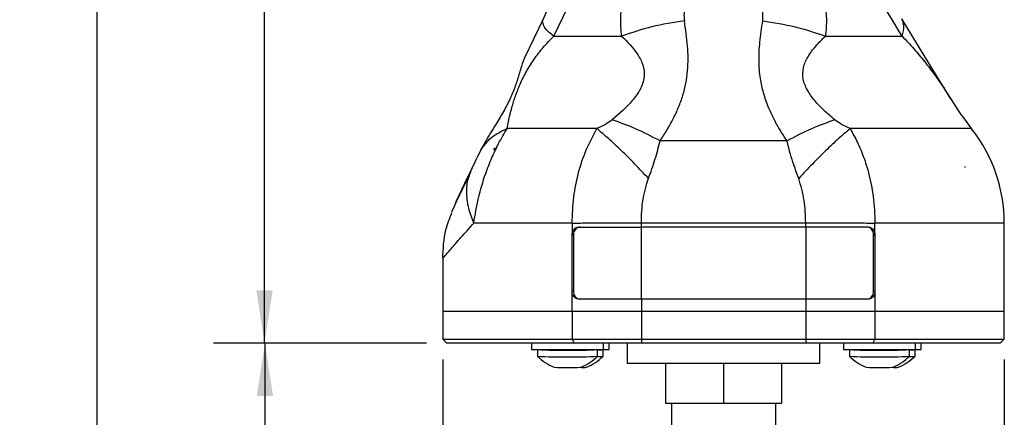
# Model space of a CAD drawing. Header units: millimetres. Extents: x 13 to 546, y 13 to 419.
# Tile 2 of 17: x 145 to 268, y 160 to 209. Entities that reach past the tile are written whole.
import ezdxf

# ---------------------------------------------------------------- set-up
doc = ezdxf.new("R2010")
doc.units = ezdxf.units.MM
doc.header["$LTSCALE"] = 2
doc.linetypes.add('SLD-Solid', pattern=[0])
doc.layers.add('DIMENSIONS', color=140, linetype='SLD-Solid', lineweight=25)
doc.styles.add('SLDTEXTSTYLE0', font='VERDANA.TTF')
doc.dimstyles.new('SLDDIMSTYLE0', dxfattribs={"dimtxt": 4.316016, "dimasz": 6.604, "dimexe": 0, "dimexo": 0.0625, "dimgap": 1.079004, "dimtad": 0, "dimtih": 1, "dimtoh": 1, "dimrnd": 1e-09, "dimzin": 12, "dimdsep": 46, "dimtxsty": 'SLDTEXTSTYLE0', "dimsah": 1, "dimcen": 0.09, "dimadec": 0, "dimazin": 3, "dimtfac": 1, "dimtofl": 0, "dimtmove": 0, "dimatfit": 3, "dimfxl": 0, "dimfrac": 2, "dimtolj": 1, "dimtzin": 12, "dimarcsym": 0})
doc.dimstyles.new('SLDDIMSTYLE1', dxfattribs={"dimtxt": 4.316016, "dimasz": 6.604, "dimexe": 0, "dimexo": 0.0625, "dimgap": 1.079004, "dimtad": 0, "dimtih": 1, "dimtoh": 1, "dimrnd": 1e-09, "dimzin": 4, "dimdsep": 46, "dimtxsty": 'SLDTEXTSTYLE0', "dimsah": 1, "dimcen": 0.09, "dimadec": 0, "dimazin": 1, "dimtfac": 1, "dimtofl": 0, "dimtmove": 0, "dimatfit": 3, "dimfxl": 0, "dimfrac": 2, "dimtolj": 1, "dimtzin": 12, "dimarcsym": 0})

# ---------------------------------------------------------------- blocks, each defined once
blk = doc.blocks.new('_D')
at = {"layer": 'DIMENSIONS'}
for p, q in [((238.52, 376.95), (169.47, 376.95)), ((175.82, 376.95), (175.82, 279.82)), ((169.41, 272), (167.96, 272)), ((167.96, 272), (167.96, 265.14)), ((182.23, 272), (183.68, 272)), ((183.68, 272), (183.68, 265.14)), ((167.96, 265.14), (169.41, 265.14)), ((183.68, 265.14), (182.23, 265.14)), ((175.82, 169.1), (175.82, 264.17)), ((196, 169.1), (169.47, 169.1))]:
    blk.add_line(p, q, dxfattribs=at)
for points in [[(175.82, 376.95), (174.8, 370.35), (176.83, 370.35)], [(175.82, 169.1), (176.83, 175.71), (174.8, 175.71)]]:
    blk.add_solid(points, dxfattribs=at)
at = {"layer": 'DIMENSIONS', "char_height": 4.233, "attachment_point": 1, "style": 'SLDTEXTSTYLE0'}
for s, insert in [('207.8', (167.61, 278.34)), ('8.18', (169.41, 270.52))]:
    blk.add_mtext(s, dxfattribs=dict(at, insert=insert))
blk = doc.blocks.new('_D_1')
at = {"layer": 'DIMENSIONS'}
for p, q in [((238.52, 376.95), (148.6, 376.95)), ((154.95, 376.95), (154.95, 239.58)), ((146.75, 231.75), (145.3, 231.75)), ((145.3, 231.75), (145.3, 224.89)), ((163.16, 231.75), (164.61, 231.75)), ((164.61, 231.75), (164.61, 224.89)), ((145.3, 224.89), (146.75, 224.89)), ((164.61, 224.89), (163.16, 224.89)), ((154.95, 111.72), (154.95, 223.93)), ((224.7, 111.72), (148.6, 111.72))]:
    blk.add_line(p, q, dxfattribs=at)
for points in [[(154.95, 376.95), (153.94, 370.35), (155.97, 370.35)], [(154.95, 111.72), (155.97, 118.32), (153.94, 118.32)]]:
    blk.add_solid(points, dxfattribs=at)
at = {"layer": 'DIMENSIONS', "char_height": 4.233, "attachment_point": 1, "style": 'SLDTEXTSTYLE0'}
for s, insert in [('265.2', (146.75, 238.09)), ('10.44', (146.75, 230.27))]:
    blk.add_mtext(s, dxfattribs=dict(at, insert=insert))
blk = doc.blocks.new('_D_2')
at = {"layer": 'DIMENSIONS'}
for p, q in [((196, 169.1), (169.52, 169.1)), ((175.87, 169.1), (175.87, 154.74)), ((169.45, 146.91), (168, 146.91)), ((168, 146.91), (168, 140.05)), ((182.28, 146.91), (183.73, 146.91)), ((183.73, 146.91), (183.73, 140.05)), ((168, 140.05), (169.45, 140.05)), ((183.73, 140.05), (182.28, 140.05)), ((175.87, 111.72), (175.87, 139.08)), ((224.7, 111.72), (169.52, 111.72))]:
    blk.add_line(p, q, dxfattribs=at)
for points in [[(175.87, 169.1), (174.85, 162.5), (176.88, 162.5)], [(175.87, 111.72), (176.88, 118.32), (174.85, 118.32)]]:
    blk.add_solid(points, dxfattribs=at)
at = {"layer": 'DIMENSIONS', "char_height": 4.233, "attachment_point": 1, "style": 'SLDTEXTSTYLE0'}
for s, insert in [('57.4', (169.45, 153.25)), ('2.26', (169.45, 145.43))]:
    blk.add_mtext(s, dxfattribs=dict(at, insert=insert))
blk = doc.blocks.new('_D_4')
at = {"layer": 'DIMENSIONS'}
for p, q in [((198.04, 167.06), (198.04, 80.72)), ((268.04, 167.06), (268.04, 80.72)), ((198.04, 87.07), (220.96, 87.07)), ((226.81, 87.07), (225.36, 87.07)), ((225.36, 87.07), (225.36, 80.21)), ((239.64, 87.07), (241.09, 87.07)), ((241.09, 87.07), (241.09, 80.21)), ((268.04, 87.07), (245.48, 87.07)), ((225.36, 80.21), (226.81, 80.21)), ((241.09, 80.21), (239.64, 80.21))]:
    blk.add_line(p, q, dxfattribs=at)
for points in [[(198.04, 87.07), (204.64, 86.05), (204.64, 88.08)], [(268.04, 87.07), (261.43, 88.08), (261.43, 86.05)]]:
    blk.add_solid(points, dxfattribs=at)
at = {"layer": 'DIMENSIONS', "char_height": 4.233, "attachment_point": 1, "style": 'SLDTEXTSTYLE0'}
for s, insert in [('70.0', (226.81, 93.41)), ('2.76', (226.81, 85.59))]:
    blk.add_mtext(s, dxfattribs=dict(at, insert=insert))

msp = doc.modelspace()

# ---------------------------------------------------------------- linework, layer by layer
for p, q in [((210.458, 209.391), (208.238, 204.73)), ((240.952, 194.347), (225.122, 194.347)), ((202.768, 193.211), (202.371, 192.415)), ((204.584, 193.387), (204.459, 193.387)), ((204.459, 193.188), (204.459, 193.387)), ((201.431, 190.21), (201.689, 190.984)), ((263.132, 191.134), (263.152, 191.134)), ((263.152, 191.085), (263.152, 191.134)), ((263.152, 191.134), (263.167, 191.134)), ((268.037, 173.102), (268.037, 184.128)), ((215.02, 183.602), (222.79, 183.602)), ((222.79, 184.108), (243.284, 184.108)), ((222.79, 183.602), (222.79, 184.108)), ((243.284, 183.602), (222.79, 183.602)), ((222.79, 174.602), (222.79, 183.602)), ((243.284, 183.602), (243.284, 184.108)), ((251.054, 183.602), (243.284, 183.602)), ((243.284, 183.602), (243.284, 174.602)), ((214.323, 182.602), (214.161, 182.602)), ((214.161, 175.602), (214.161, 182.602)), ((214.323, 182.602), (214.323, 175.602)), ((251.751, 175.602), (251.751, 182.602)), ((251.751, 182.602), (251.913, 182.602)), ((251.913, 182.602), (251.913, 175.602)), ((198.037, 179.704), (198.037, 173.102)), ((214.161, 173.102), (214.161, 175.602)), ((214.323, 175.602), (214.161, 175.602)), ((251.913, 175.602), (251.751, 175.602)), ((251.913, 175.602), (251.913, 173.102)), ((222.79, 174.602), (215.02, 174.602)), ((222.79, 174.602), (222.79, 173.102)), ((243.284, 174.602), (222.79, 174.602)), ((243.284, 174.602), (243.284, 173.102)), ((251.054, 174.602), (243.284, 174.602)), ((198.037, 173.102), (198.037, 169.602)), ((198.037, 173.102), (214.161, 173.102)), ((214.161, 173.102), (222.79, 173.102)), ((214.161, 173.102), (214.161, 169.602)), ((222.79, 173.102), (243.284, 173.102)), ((222.79, 173.102), (222.79, 169.602)), ((243.284, 173.102), (251.913, 173.102)), ((243.284, 173.102), (243.284, 169.602)), ((251.913, 173.102), (268.037, 173.102)), ((251.913, 173.102), (251.913, 169.602)), ((268.037, 169.602), (268.037, 173.102)), ((198.037, 169.602), (198.537, 169.102)), ((198.037, 169.602), (214.161, 169.602)), ((214.161, 169.602), (222.79, 169.602)), ((214.161, 169.602), (214.431, 169.102)), ((222.79, 169.602), (243.284, 169.602)), ((222.79, 169.602), (222.79, 169.102)), ((243.284, 169.602), (243.284, 169.102)), ((243.284, 169.602), (251.913, 169.602)), ((251.913, 169.602), (251.644, 169.102)), ((251.913, 169.602), (268.037, 169.602)), ((267.537, 169.102), (268.037, 169.602)), ((214.431, 169.102), (198.537, 169.102)), ((209.092, 169.102), (209.092, 168.302)), ((209.092, 168.302), (218.092, 168.302)), ((209.842, 168.301), (209.842, 167.471)), ((211.593, 168.302), (211.593, 168.302)), ((222.79, 169.102), (214.431, 169.102)), ((217.342, 167.474), (217.342, 168.302)), ((218.033, 167.474), (218.032, 168.302)), ((218.092, 168.302), (218.092, 169.102)), ((218.092, 168.302), (218.782, 168.302)), ((218.782, 168.302), (218.782, 169.102)), ((221.037, 169.102), (221.037, 166.602)), ((243.284, 169.102), (222.79, 169.102)), ((251.644, 169.102), (243.284, 169.102)), ((245.037, 166.602), (245.037, 169.102)), ((247.971, 169.102), (247.971, 168.302)), ((247.971, 168.302), (256.971, 168.302)), ((248.721, 168.301), (248.721, 167.471)), ((250.472, 168.302), (250.472, 168.302)), ((267.537, 169.102), (251.644, 169.102)), ((256.221, 167.474), (256.221, 168.302)), ((256.912, 167.474), (256.911, 168.302)), ((256.971, 168.302), (256.971, 169.102)), ((256.971, 168.302), (257.661, 168.302)), ((257.661, 168.302), (257.661, 169.102)), ((221.037, 166.602), (245.037, 166.602)), ((225.806, 166.602), (225.806, 161.602)), ((233.037, 166.602), (233.037, 161.602)), ((240.269, 166.602), (240.269, 161.602)), ((225.806, 161.602), (233.037, 161.602)), ((226.537, 161.602), (226.537, 158.102)), ((233.037, 161.602), (240.269, 161.602)), ((239.537, 158.102), (239.537, 161.602))]:
    msp.add_line(p, q)
at = {"flags": 128}
for points in [[(211.887, 207.432), (213.041, 209.854), (214.18, 212.246), (215.256, 214.503), (216.221, 216.53)], [(255.305, 207.431), (254.767, 208.311), (254.212, 209.22), (253.645, 210.149), (253.071, 211.089), (252.494, 212.034), (251.92, 212.974), (251.354, 213.901), (250.8, 214.807)], [(212.125, 212.89), (211.946, 212.514), (211.754, 212.111), (211.551, 211.685), (211.34, 211.242), (211.123, 210.786), (210.902, 210.323), (210.679, 209.856), (210.458, 209.391)], [(261.405, 199.529), (258.053, 205.018), (255.271, 209.573)], [(211.887, 207.432), (213.599, 207.432), (215.598, 207.432), (217.854, 207.432), (220.334, 207.432)], [(245.741, 207.431), (248.678, 207.431), (251.287, 207.431), (253.511, 207.431), (255.305, 207.431)], [(217.257, 195.879), (213.915, 195.879), (210.901, 195.88), (208.268, 195.88), (206.062, 195.88)], [(263.947, 195.879), (263.689, 195.879), (262.918, 195.879), (261.648, 195.879), (259.9, 195.879), (257.702, 195.879), (255.092, 195.879), (252.114, 195.879), (248.817, 195.879)], [(202.371, 192.415), (202.206, 192.07), (202.035, 191.71), (201.689, 190.984)], [(201.407, 190.275), (200.505, 188.382), (199.769, 186.837), (199.272, 185.793), (199.093, 185.418)], [(201.689, 190.984), (200.762, 189.038), (200.057, 187.558), (199.712, 186.836), (199.593, 186.584)], [(199.443, 186.153), (199.272, 185.793), (199.093, 185.418)], [(214.161, 184.102), (210.452, 184.102), (207.135, 184.101), (204.267, 184.101), (201.897, 184.1)], [(214.161, 184.102), (214.161, 183.262), (214.161, 182.602)], [(251.913, 182.602), (251.913, 183.442), (251.913, 184.102)], [(268.037, 184.102), (267.763, 184.102), (266.947, 184.102), (265.599, 184.102), (263.743, 184.102), (261.406, 184.102), (258.625, 184.102), (255.444, 184.102), (251.913, 184.102)]]:
    msp.add_lwpolyline(points, dxfattribs=at)
for centre, radius, start, end in [((292.982, 218.813), 37, 211.40621, 218.30632), ((249.037, 184.102), 19, 359.99735, 38.29796), ((213.58, 249.502), 81.286, 267.36474, 272.65271), ((213.587, 201.486), 33.243, 266.56155, 273.45589), ((217.406, 173.39), 5.125, 269.28574, 277.02236), ((252.459, 249.502), 81.286, 267.36474, 272.65271), ((252.466, 201.486), 33.243, 266.56156, 273.45588), ((256.285, 173.39), 5.125, 269.28574, 277.02236), ((213.58, 248.672), 81.286, 267.36474, 272.65272), ((217.41, 172.519), 5.084, 269.3144, 277.03089), ((252.459, 248.672), 81.286, 267.36474, 272.65272), ((256.289, 172.519), 5.084, 269.3144, 277.03089), ((213.579, 205.546), 39.48, 267.59091, 272.44829), ((215.387, 173.445), 7.365, 269.51267, 274.42818), ((252.458, 205.546), 39.48, 267.59091, 272.44829), ((254.267, 173.445), 7.365, 269.5127, 274.42816)]:
    msp.add_arc(centre, radius, start, end)
for points, knots in [([(220.334, 207.432), (220.261, 208.237), (220.114, 209.848), (220.607, 212.253), (221.577, 214.535), (222.616, 215.821), (223.141, 216.47)], [0, 0, 0, 0, 0.2468559, 0.4944204, 0.7449577, 1, 1, 1, 1]), ([(243.459, 215.853), (243.9, 215.23), (244.774, 213.994), (245.566, 211.867), (245.956, 209.65), (245.812, 208.171), (245.741, 207.431)], [0, 0, 0, 0, 0.2542545, 0.50460796, 0.75255877, 1, 1, 1, 1]), ([(229.231, 212.812), (228.859, 212.292), (228.304, 211.515), (228.07, 210.263), (228.124, 209.644), (228.151, 209.336)], [0, 0, 0, 0, 0.50410738, 0.75242355, 1, 1, 1, 1]), ([(237.923, 209.336), (237.942, 209.988), (237.977, 211.165), (237.333, 212.141), (237.046, 212.575)], [0, 0, 0, 0, 0.554802, 1, 1, 1, 1]), ([(211.887, 207.432), (211.408, 207.779), (210.7, 208.293), (210.517, 209.122), (210.458, 209.391)], [0, 0, 0, 0, 0.676194, 1, 1, 1, 1]), ([(228.151, 209.336), (226.794, 209.124), (224.135, 208.708), (221.584, 207.852), (220.334, 207.432)], [0, 0, 0, 0, 0.5102183, 1, 1, 1, 1]), ([(225.122, 194.347), (225.416, 194.795), (226.005, 195.693), (226.78, 197.098), (227.45, 198.542), (227.984, 200.025), (228.367, 201.547), (228.582, 203.092), (228.636, 204.646), (228.561, 206.207), (228.391, 207.771), (228.231, 208.815), (228.151, 209.336)], [0, 0, 0, 0, 0.1019128, 0.204211, 0.3049207, 0.404411, 0.5038034, 0.6028341, 0.7006777, 0.7992124, 0.8997433, 1, 1, 1, 1]), ([(240.952, 194.347), (240.646, 194.815), (240.049, 195.725), (239.284, 197.121), (238.582, 198.636), (237.998, 200.296), (237.57, 202.24), (237.411, 204.373), (237.542, 206.787), (237.791, 208.45), (237.923, 209.336)], [0, 0, 0, 0, 0.1063887, 0.2070368, 0.3024093, 0.424036, 0.5409777, 0.6801421, 0.8296292, 1, 1, 1, 1]), ([(237.923, 209.336), (239.28, 209.124), (241.94, 208.708), (244.491, 207.851), (245.741, 207.431)], [0, 0, 0, 0, 0.51022, 1, 1, 1, 1]), ([(255.305, 207.431), (255.44, 207.874), (255.664, 208.604), (255.382, 209.299), (255.271, 209.573)], [0, 0, 0, 0, 0.6073158, 1, 1, 1, 1]), ([(206.062, 195.88), (206.117, 196.18), (206.225, 196.767), (206.42, 197.639), (206.63, 198.46), (206.853, 199.222), (207.094, 199.956), (207.365, 200.688), (207.684, 201.457), (208.044, 202.224), (208.599, 203.279), (209.41, 204.572), (210.554, 206.063), (211.438, 206.971), (211.887, 207.432)], [0, 0, 0, 0, 0.06937061, 0.13602948, 0.2036431, 0.26235452, 0.31682338, 0.37975185, 0.43996614, 0.50644768, 0.57275467, 0.71150119, 0.85360897, 1, 1, 1, 1]), ([(220.334, 207.432), (221.032, 206.73), (222.087, 205.669), (223.057, 203.887), (223.26, 202.285), (222.681, 200.722), (221.345, 198.877), (220.043, 197.735), (219.169, 196.968)], [0, 0, 0, 0, 0.2307387, 0.3486412, 0.4691224, 0.5959905, 0.7285382, 1, 1, 1, 1]), ([(246.906, 196.968), (246.457, 197.355), (245.578, 198.114), (244.575, 199.161), (243.897, 200.033), (243.472, 200.703), (243.156, 201.375), (242.888, 202.299), (242.915, 203.532), (243.543, 204.93), (244.528, 206.227), (245.328, 207.021), (245.741, 207.431)], [0, 0, 0, 0, 0.1385001, 0.2717443, 0.3382593, 0.3966513, 0.4569078, 0.511377, 0.6206852, 0.7365748, 0.8638992, 1, 1, 1, 1]), ([(255.305, 207.431), (255.791, 206.908), (256.751, 205.878), (258.082, 204.281), (259.312, 202.677), (260.42, 201.101), (261.087, 200.036), (261.405, 199.529)], [0, 0, 0, 0, 0.2142008, 0.4223908, 0.623097, 0.8205871, 1, 1, 1, 1]), ([(208.238, 204.73), (208.158, 204.541), (207.98, 204.118), (207.768, 203.407), (207.477, 202.414), (207.077, 201.133), (206.443, 199.593), (205.61, 198.002), (204.76, 196.587), (203.995, 195.341), (203.354, 194.283), (202.961, 193.564), (202.768, 193.211)], [0, 0, 0, 0, 0.04800945, 0.10742231, 0.17367495, 0.29030007, 0.42155235, 0.56327277, 0.71033328, 0.80802773, 0.90578848, 1, 1, 1, 1]), ([(219.169, 196.968), (218.895, 196.775), (218.292, 196.353), (217.623, 196.046), (217.257, 195.879)], [0, 0, 0, 0, 0.4546501, 1, 1, 1, 1]), ([(225.122, 194.347), (224.111, 194.885), (222.191, 195.905), (220.139, 196.626), (219.169, 196.968)], [0, 0, 0, 0, 0.5267403, 1, 1, 1, 1]), ([(246.906, 196.968), (245.935, 196.626), (243.884, 195.905), (241.964, 194.885), (240.952, 194.347)], [0, 0, 0, 0, 0.4732596, 1, 1, 1, 1]), ([(248.817, 195.879), (248.452, 196.046), (247.782, 196.353), (247.18, 196.775), (246.906, 196.968)], [0, 0, 0, 0, 0.5453499, 1, 1, 1, 1]), ([(201.897, 184.1), (202.073, 185.138), (202.427, 187.231), (203.238, 189.954), (204.125, 192.22), (204.999, 194.103), (205.698, 195.271), (206.062, 195.88)], [0, 0, 0, 0, 0.2507743, 0.505721, 0.6755805, 0.8309955, 1, 1, 1, 1]), ([(202.768, 193.211), (203.18, 193.769), (204.046, 194.941), (205.369, 195.557), (206.062, 195.88)], [0, 0, 0, 0, 0.4764096, 1, 1, 1, 1]), ([(214.161, 184.102), (214.203, 185.197), (214.284, 187.305), (214.903, 190.369), (215.84, 193.244), (216.788, 195.006), (217.257, 195.879)], [0, 0, 0, 0, 0.2664944, 0.5132789, 0.7589483, 1, 1, 1, 1]), ([(223.667, 189.67), (223.104, 190.272), (222.001, 191.452), (220.342, 193.105), (218.779, 194.585), (217.742, 195.467), (217.258, 195.879)], [0, 0, 0, 0, 0.2769692, 0.5426067, 0.7865052, 1, 1, 1, 1]), ([(248.817, 195.879), (248.333, 195.467), (247.296, 194.585), (245.732, 193.105), (244.074, 191.452), (242.97, 190.272), (242.407, 189.67)], [0, 0, 0, 0, 0.2134947, 0.4573933, 0.7230307, 1, 1, 1, 1]), ([(248.817, 195.879), (249.134, 195.311), (249.775, 194.159), (250.536, 192.306), (251.236, 190.067), (251.784, 187.322), (251.869, 185.214), (251.913, 184.102)], [0, 0, 0, 0, 0.1583827, 0.3209191, 0.486819, 0.729301, 1, 1, 1, 1]), ([(223.667, 189.67), (223.815, 190.062), (224.108, 190.84), (224.498, 192.015), (224.841, 193.181), (225.029, 193.961), (225.122, 194.347)], [0, 0, 0, 0, 0.2562774, 0.5089213, 0.7571174, 1, 1, 1, 1]), ([(242.407, 189.67), (242.199, 190.23), (241.827, 191.234), (241.338, 192.794), (241.088, 193.8), (240.952, 194.347)], [0, 0, 0, 0, 0.3657184, 0.6551588, 1, 1, 1, 1]), ([(204.584, 193.387), (204.56, 193.35), (204.518, 193.284), (204.477, 193.217), (204.459, 193.188)], [0, 0, 0, 0, 0.55999967, 1, 1, 1, 1]), ([(263.152, 191.085), (263.148, 191.094), (263.142, 191.111), (263.135, 191.127), (263.132, 191.134)], [0, 0, 0, 0, 0.5600061, 1, 1, 1, 1]), ([(263.167, 191.134), (263.164, 191.125), (263.159, 191.109), (263.154, 191.092), (263.152, 191.085)], [0, 0, 0, 0, 0.5587679, 1, 1, 1, 1]), ([(201.897, 184.1), (201.665, 184.702), (201.213, 185.871), (200.983, 187.684), (201.04, 189.159), (201.335, 189.953), (201.431, 190.21)], [0, 0, 0, 0, 0.30688868, 0.59646765, 0.86941758, 1, 1, 1, 1]), ([(222.79, 184.108), (222.818, 185.094), (222.872, 186.987), (223.41, 188.801), (223.667, 189.67)], [0, 0, 0, 0, 0.5213122, 1, 1, 1, 1]), ([(243.284, 184.108), (243.258, 185.06), (243.206, 186.952), (242.672, 188.768), (242.407, 189.67)], [0, 0, 0, 0, 0.5034989, 1, 1, 1, 1]), ([(198.038, 179.704), (198.091, 180.904), (198.18, 182.865), (198.899, 184.683), (199.178, 185.389)], [0, 0, 0, 0, 0.6118113, 1, 1, 1, 1]), ([(214.161, 184.102), (214.851, 184.104), (216.261, 184.108), (218.405, 184.11), (220.592, 184.11), (222.058, 184.109), (222.79, 184.108)], [0, 0, 0, 0, 0.2397187, 0.4902433, 0.7455252, 1, 1, 1, 1]), ([(243.284, 184.108), (244.016, 184.109), (245.482, 184.11), (247.669, 184.11), (249.814, 184.108), (251.224, 184.104), (251.913, 184.102)], [0, 0, 0, 0, 0.2544747, 0.5097566, 0.7602811, 1, 1, 1, 1]), ([(198.037, 179.704), (198.077, 179.749), (198.232, 179.924), (198.58, 180.318), (199.07, 180.881), (199.671, 181.564), (200.33, 182.316), (201.086, 183.175), (201.618, 183.781), (201.897, 184.1)], [0, 0, 0, 0, 0.0305886, 0.1202018, 0.2696889, 0.413026, 0.5867448, 0.7825197, 1, 1, 1, 1]), ([(214.161, 182.602), (214.17, 182.714), (214.188, 182.934), (214.33, 183.233), (214.546, 183.462), (214.792, 183.585), (214.956, 183.597), (215.02, 183.602)], [0, 0, 0, 0, 0.22933601, 0.45182345, 0.66390726, 0.86723711, 1, 1, 1, 1]), ([(215.182, 183.602), (215.084, 183.591), (214.885, 183.568), (214.626, 183.392), (214.436, 183.137), (214.337, 182.86), (214.327, 182.676), (214.323, 182.602)], [0, 0, 0, 0, 0.2011188, 0.4070748, 0.6225816, 0.8478706, 1, 1, 1, 1]), ([(251.751, 182.602), (251.742, 182.714), (251.724, 182.934), (251.582, 183.233), (251.367, 183.462), (251.121, 183.585), (250.957, 183.597), (250.892, 183.602)], [0, 0, 0, 0, 0.2292909, 0.4517391, 0.6638051, 0.8671612, 1, 1, 1, 1]), ([(251.054, 183.602), (251.152, 183.591), (251.351, 183.568), (251.611, 183.392), (251.801, 183.137), (251.899, 182.86), (251.909, 182.676), (251.913, 182.602)], [0, 0, 0, 0, 0.2010498, 0.4069926, 0.6225371, 0.8478752, 1, 1, 1, 1]), ([(215.02, 174.602), (214.922, 174.614), (214.723, 174.636), (214.464, 174.813), (214.274, 175.067), (214.176, 175.345), (214.165, 175.528), (214.161, 175.602)], [0, 0, 0, 0, 0.2010631, 0.4070195, 0.6225776, 0.8479311, 1, 1, 1, 1]), ([(214.323, 175.602), (214.332, 175.491), (214.35, 175.27), (214.492, 174.972), (214.707, 174.743), (214.954, 174.62), (215.118, 174.607), (215.182, 174.602)], [0, 0, 0, 0, 0.22929118, 0.45173959, 0.66380574, 0.86716108, 1, 1, 1, 1]), ([(250.892, 174.602), (250.99, 174.614), (251.189, 174.636), (251.449, 174.813), (251.639, 175.067), (251.737, 175.345), (251.747, 175.528), (251.751, 175.602)], [0, 0, 0, 0, 0.2011201, 0.4070749, 0.6225817, 0.8478706, 1, 1, 1, 1]), ([(251.913, 175.602), (251.904, 175.49), (251.886, 175.27), (251.744, 174.972), (251.529, 174.743), (251.283, 174.62), (251.119, 174.607), (251.054, 174.602)], [0, 0, 0, 0, 0.2293472, 0.4518446, 0.6639377, 0.8672759, 1, 1, 1, 1]), ([(209.843, 167.47), (210.155, 167.19), (210.778, 166.63), (211.539, 166.277), (211.919, 166.101)], [0, 0, 0, 0, 0.5001366, 1, 1, 1, 1]), ([(215.266, 166.102), (215.646, 166.278), (216.406, 166.631), (217.03, 167.192), (217.341, 167.472)], [0, 0, 0, 0, 0.4998772, 1, 1, 1, 1]), ([(215.956, 166.102), (216.336, 166.278), (217.097, 166.631), (217.72, 167.192), (218.032, 167.472)], [0, 0, 0, 0, 0.4998768, 1, 1, 1, 1]), ([(248.722, 167.47), (249.034, 167.19), (249.657, 166.63), (250.418, 166.277), (250.799, 166.101)], [0, 0, 0, 0, 0.5001366, 1, 1, 1, 1]), ([(254.145, 166.102), (254.525, 166.278), (255.285, 166.631), (255.909, 167.192), (256.22, 167.472)], [0, 0, 0, 0, 0.4998765, 1, 1, 1, 1]), ([(254.835, 166.102), (255.215, 166.278), (255.976, 166.631), (256.599, 167.192), (256.911, 167.472)], [0, 0, 0, 0, 0.4998772, 1, 1, 1, 1])]:
    msp.add_open_spline(points, degree=3, knots=knots)

# ---------------------------------------------------------------- dimensions: what is measured, and where the dimension line sits
at = {"layer": 'DIMENSIONS'}
for base, p1, p2, picture, middle in [((154.955, 376.951), (227.237, 111.715), (241.063, 376.951), '_D_1', (154.955, 231.752)), ((175.818, 169.102), (241.063, 376.951), (198.537, 169.102), '_D', (175.818, 271.999)), ((175.866, 111.715), (198.537, 169.102), (227.237, 111.715), '_D_2', (175.866, 146.91))]:
    dim = msp.add_linear_dim(base=base, p1=p1, p2=p2, angle=90, dimstyle='SLDDIMSTYLE0', dxfattribs=at)
    dim.commit()
    dim.dimension.update_dxf_attribs({"geometry": picture, "text_midpoint": middle, "dimtype": 160})
dim = msp.add_linear_dim(base=(268.037, 87.069), p1=(198.037, 169.602), p2=(268.037, 169.602), dimstyle='SLDDIMSTYLE1', dxfattribs=at)
dim.commit()
dim.dimension.update_dxf_attribs({"geometry": '_D_4', "text_midpoint": (233.223, 87.069), "dimtype": 160})

doc.saveas('drawing.dxf')
